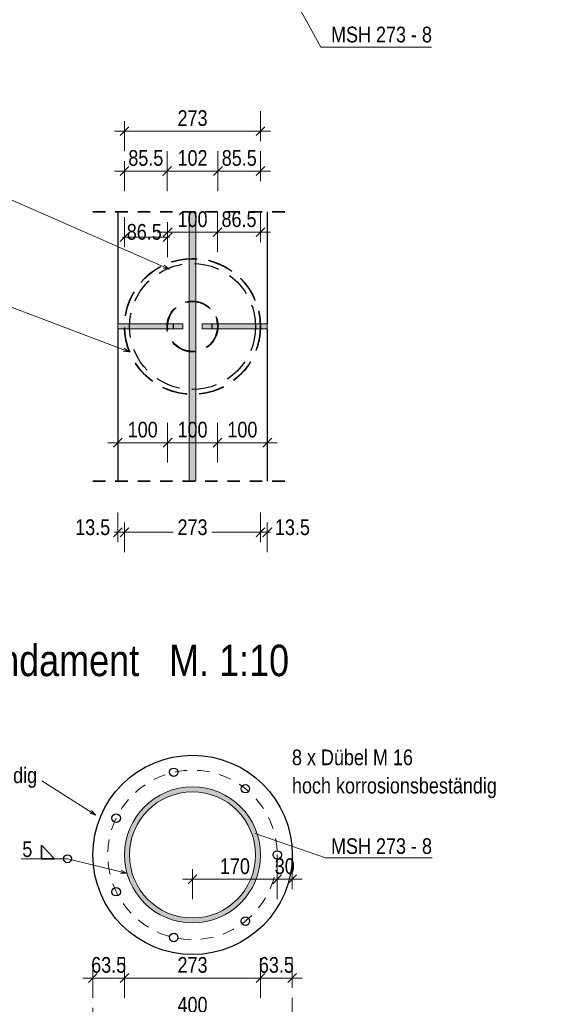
# Model space of a CAD drawing. Header units: millimetres. Extents: x -39 to 84, y 0 to 66.
# Tile 79 of 92: x 52.49 to 57.83, y 50.77 to 60.64. Entities that reach past the tile are written whole.
import ezdxf

# ---------------------------------------------------------------- set-up
doc = ezdxf.new("R2010")
doc.units = ezdxf.units.MM
doc.linetypes.add('HIDDEN', pattern=[0.375, 0.25, -0.125])
doc.linetypes.add('HIDDENX2', pattern=[0.75, 0.5, -0.25])
for name, color, linetype, lineweight in [('01_Neubau Raumschraffuren', 7, 'Continuous', 20), ('Achsen', 7, 'Continuous', 20), ('Geschnittene Kanten', 7, 'Continuous', 20), ('Schraffuren', 7, 'Continuous', 20)]:
    doc.layers.add(name, color=color, linetype=linetype, lineweight=lineweight)
doc.styles.add('Arial Narrow', font='ARIALN.TTF')
doc.dimstyles.new('Arch_Strakon_dimstyle', dxfattribs={"dimtxt": 15.75, "dimasz": 1, "dimexe": 1.25, "dimexo": 0.0625, "dimgap": 1, "dimtad": 0, "dimdec": 5, "dimzin": 12, "dimdsep": 46, "dimtxsty": 'Arial Narrow', "dimblk": 'Arrowhead_Tick', "dimsah": 1, "dimcen": 0, "dimse1": 1, "dimse2": 1, "dimclrd": 6, "dimclrt": 2, "dimazin": 0, "dimtfac": 1, "dimtdec": 4, "dimtmove": 0, "dimatfit": 3, "dimldrblk": 'NONE', "dimfxl": 1, "dimtvp": 1, "dimtolj": 1, "dimtzin": 0, "dimlwd": 13, "dimarcsym": 2})

# ---------------------------------------------------------------- blocks, each defined once
blk = doc.blocks.new('Arrowhead_Tick')
at = {"color": 0, "linetype": 'Continuous', "lineweight": -2}
for p, q in [((0, 20), (0, -10)), ((-1, 0), (0, 0)), ((10, 0), (0, 0))]:
    blk.add_line(p, q, dxfattribs=at)
at = {"color": 2, "linetype": 'Continuous', "lineweight": 35}
blk.add_line((4.42, 4.42), (-4.42, -4.42), dxfattribs=at)
blk = doc.blocks.new('*D253')
at = {"color": 6, "linetype": 'Continuous', "lineweight": 13}
blk.add_line((53.2313, 50.6294), (55.2113, 50.6294), dxfattribs=at)
at = {"layer": 'Defpoints', "color": 0}
for p in [(53.2213, 52.264), (55.2213, 52.264), (55.2213, 50.6294)]:
    blk.add_point(p, dxfattribs=at)
at = {"color": 6, "lineweight": 13, "xscale": 0.01, "yscale": 0.01, "zscale": 0.01}
blk.add_blockref('Arrowhead_Tick', (55.2213, 50.6294), dxfattribs=at)
at = {"color": 6, "lineweight": 13, "xscale": 0.01, "yscale": 0.01, "zscale": 0.01, "rotation": 180.0000000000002}
blk.add_blockref('Arrowhead_Tick', (53.2213, 50.6294), dxfattribs=at)
at = {"color": 2, "lineweight": 0, "insert": (54.2213, 50.7598), "char_height": 0.1575, "attachment_point": 5, "style": 'Arial Narrow'}
blk.add_mtext('\\A1;400', dxfattribs=at)
blk = doc.blocks.new('_None')
blk = doc.blocks.new('*D254')
at = {"color": 6, "linetype": 'Continuous', "lineweight": 13}
blk.add_line((55.0813, 52.0195), (55.2113, 52.0195), dxfattribs=at)
at = {"layer": 'Defpoints', "color": 0}
for p in [(55.0713, 52.264), (55.2213, 52.264), (55.2213, 52.0195)]:
    blk.add_point(p, dxfattribs=at)
at = {"color": 6, "lineweight": 13, "xscale": 0.01, "yscale": 0.01, "zscale": 0.01}
for p, rotation in [((55.2213, 52.0195), 5.428146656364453e-12), ((55.0713, 52.0195), 180.0000000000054)]:
    blk.add_blockref('Arrowhead_Tick', p, dxfattribs=dict(at, rotation=rotation))
at = {"color": 2, "lineweight": 0, "insert": (55.1463, 52.1499), "char_height": 0.1575, "attachment_point": 5, "style": 'Arial Narrow'}
blk.add_mtext('\\A1;30', dxfattribs=at)
blk = doc.blocks.new('*D255')
at = {"color": 6, "linetype": 'Continuous', "lineweight": 13}
blk.add_line((54.2313, 52.0195), (55.0613, 52.0195), dxfattribs=at)
at = {"layer": 'Defpoints', "color": 0}
for p in [(54.2213, 52.264), (55.0713, 52.264), (55.0713, 52.0195)]:
    blk.add_point(p, dxfattribs=at)
at = {"color": 6, "lineweight": 13, "xscale": 0.01, "yscale": 0.01, "zscale": 0.01}
blk.add_blockref('Arrowhead_Tick', (55.0713, 52.0195), dxfattribs=at)
at = {"color": 6, "lineweight": 13, "xscale": 0.01, "yscale": 0.01, "zscale": 0.01, "rotation": 180}
blk.add_blockref('Arrowhead_Tick', (54.2213, 52.0195), dxfattribs=at)
at = {"color": 2, "lineweight": 0, "insert": (54.6463, 52.1499), "char_height": 0.1575, "attachment_point": 5, "style": 'Arial Narrow'}
blk.add_mtext('\\A1;170', dxfattribs=at)
blk = doc.blocks.new('*D257')
at = {"color": 6, "linetype": 'Continuous', "lineweight": 13}
blk.add_line((53.2313, 51.0294), (53.5288, 51.0294), dxfattribs=at)
at = {"layer": 'Defpoints', "color": 0}
for p in [(53.2213, 52.264), (53.5388, 52.264), (53.5388, 51.0294)]:
    blk.add_point(p, dxfattribs=at)
at = {"color": 6, "lineweight": 13, "xscale": 0.01, "yscale": 0.01, "zscale": 0.01}
blk.add_blockref('Arrowhead_Tick', (53.5388, 51.0294), dxfattribs=at)
at = {"color": 6, "lineweight": 13, "xscale": 0.01, "yscale": 0.01, "zscale": 0.01, "rotation": 180}
blk.add_blockref('Arrowhead_Tick', (53.2213, 51.0294), dxfattribs=at)
at = {"color": 2, "lineweight": 0, "insert": (53.38, 51.1598), "char_height": 0.1575, "attachment_point": 5, "style": 'Arial Narrow'}
blk.add_mtext('\\A1;63.5', dxfattribs=at)
blk = doc.blocks.new('*D258')
at = {"color": 6, "linetype": 'Continuous', "lineweight": 13}
blk.add_line((53.5488, 51.0294), (54.8938, 51.0294), dxfattribs=at)
at = {"layer": 'Defpoints', "color": 0}
for p in [(53.5388, 52.264), (54.9038, 52.264), (54.9038, 51.0294)]:
    blk.add_point(p, dxfattribs=at)
at = {"color": 6, "lineweight": 13, "xscale": 0.01, "yscale": 0.01, "zscale": 0.01}
blk.add_blockref('Arrowhead_Tick', (54.9038, 51.0294), dxfattribs=at)
at = {"color": 6, "lineweight": 13, "xscale": 0.01, "yscale": 0.01, "zscale": 0.01, "rotation": 180.0000000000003}
blk.add_blockref('Arrowhead_Tick', (53.5388, 51.0294), dxfattribs=at)
at = {"color": 2, "lineweight": 0, "insert": (54.2213, 51.1598), "char_height": 0.1575, "attachment_point": 5, "style": 'Arial Narrow'}
blk.add_mtext('\\A1;273', dxfattribs=at)
blk = doc.blocks.new('*D259')
at = {"color": 6, "linetype": 'Continuous', "lineweight": 13}
blk.add_line((54.9138, 51.0294), (55.2113, 51.0294), dxfattribs=at)
at = {"layer": 'Defpoints', "color": 0}
for p in [(54.9038, 52.264), (55.2213, 52.264), (55.2213, 51.0294)]:
    blk.add_point(p, dxfattribs=at)
at = {"color": 6, "lineweight": 13, "xscale": 0.01, "yscale": 0.01, "zscale": 0.01}
blk.add_blockref('Arrowhead_Tick', (55.2213, 51.0294), dxfattribs=at)
at = {"color": 6, "lineweight": 13, "xscale": 0.01, "yscale": 0.01, "zscale": 0.01, "rotation": 180}
blk.add_blockref('Arrowhead_Tick', (54.9038, 51.0294), dxfattribs=at)
at = {"color": 2, "lineweight": 0, "insert": (55.0625, 51.1598), "char_height": 0.1575, "attachment_point": 5, "style": 'Arial Narrow'}
blk.add_mtext('\\A1;63.5', dxfattribs=at)
blk = doc.blocks.new('*D288')
at = {"color": 6, "linetype": 'Continuous', "lineweight": 13}
for p, q in [((53.4615, 55.5001), (53.4515, 55.5001)), ((53.4715, 55.5001), (53.5388, 55.5001)), ((53.5488, 55.5001), (53.5588, 55.5001))]:
    blk.add_line(p, q, dxfattribs=at)
at = {"layer": 'Defpoints', "color": 0}
for p in [(53.5388, 57.565), (53.4715, 56.0128), (53.5388, 55.5001)]:
    blk.add_point(p, dxfattribs=at)
at = {"color": 6, "lineweight": 13, "xscale": 0.01, "yscale": 0.01, "zscale": 0.01}
blk.add_blockref('Arrowhead_Tick', (53.4715, 55.5001), dxfattribs=at)
at = {"color": 6, "lineweight": 13, "xscale": 0.01, "yscale": 0.01, "zscale": 0.01, "rotation": 180}
blk.add_blockref('Arrowhead_Tick', (53.5388, 55.5001), dxfattribs=at)
at = {"color": 2, "lineweight": 35, "insert": (53.2195, 55.5501), "char_height": 0.1575, "attachment_point": 5, "style": 'Arial Narrow'}
blk.add_mtext('\\A1;13.5', dxfattribs=at)
blk = doc.blocks.new('*D289')
at = {"color": 6, "linetype": 'Continuous', "lineweight": 13}
for p, q in [((53.5488, 55.5001), (54.0275, 55.5001)), ((54.8938, 55.5001), (54.415, 55.5001))]:
    blk.add_line(p, q, dxfattribs=at)
at = {"layer": 'Defpoints', "color": 0}
for p in [(53.5388, 57.565), (54.9038, 57.565), (54.9038, 55.5001)]:
    blk.add_point(p, dxfattribs=at)
at = {"color": 6, "lineweight": 13, "xscale": 0.01, "yscale": 0.01, "zscale": 0.01}
for p, rotation in [((54.9038, 55.5001), 359.9999999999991), ((53.5388, 55.5001), 179.9999999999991)]:
    blk.add_blockref('Arrowhead_Tick', p, dxfattribs=dict(at, rotation=rotation))
at = {"color": 2, "lineweight": 35, "insert": (54.2213, 55.5501), "char_height": 0.1575, "attachment_point": 5, "style": 'Arial Narrow'}
blk.add_mtext('\\A1;273', dxfattribs=at)
blk = doc.blocks.new('*D290')
at = {"color": 6, "linetype": 'Continuous', "lineweight": 13}
for p, q in [((54.8938, 55.5001), (54.8838, 55.5001)), ((54.9038, 55.5001), (54.9715, 55.5001)), ((54.9815, 55.5001), (54.9915, 55.5001))]:
    blk.add_line(p, q, dxfattribs=at)
at = {"layer": 'Defpoints', "color": 0}
for p in [(54.9038, 57.565), (54.9715, 56.0128), (54.9715, 55.5001)]:
    blk.add_point(p, dxfattribs=at)
at = {"color": 6, "lineweight": 13, "xscale": 0.01, "yscale": 0.01, "zscale": 0.01}
for p, rotation in [((54.9038, 55.5001), 1.803090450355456e-11), ((54.9715, 55.5001), 180.000000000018)]:
    blk.add_blockref('Arrowhead_Tick', p, dxfattribs=dict(at, rotation=rotation))
at = {"color": 2, "lineweight": 35, "insert": (55.2235, 55.5501), "char_height": 0.1575, "attachment_point": 5, "style": 'Arial Narrow'}
blk.add_mtext('\\A1;13.5', dxfattribs=at)
blk = doc.blocks.new('*D294')
at = {"color": 6, "linetype": 'Continuous', "lineweight": 13}
blk.add_line((53.4815, 56.3988), (53.9613, 56.3988), dxfattribs=at)
at = {"layer": 'Defpoints', "color": 0}
for p in [(53.4715, 58.7136), (53.9713, 57.565), (53.9713, 56.3988)]:
    blk.add_point(p, dxfattribs=at)
at = {"color": 6, "lineweight": 13, "xscale": 0.01, "yscale": 0.01, "zscale": 0.01}
for p, rotation in [((53.9713, 56.3988), 1.629211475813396e-12), ((53.4715, 56.3988), 180.0000000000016)]:
    blk.add_blockref('Arrowhead_Tick', p, dxfattribs=dict(at, rotation=rotation))
at = {"color": 2, "lineweight": 35, "insert": (53.7214, 56.5292), "char_height": 0.1575, "attachment_point": 5, "style": 'Arial Narrow'}
blk.add_mtext('\\A1;100', dxfattribs=at)
blk = doc.blocks.new('*D295')
at = {"color": 6, "linetype": 'Continuous', "lineweight": 13}
blk.add_line((53.9813, 56.3988), (54.4613, 56.3988), dxfattribs=at)
at = {"layer": 'Defpoints', "color": 0}
for p in [(53.9713, 57.565), (54.4713, 57.565), (54.4713, 56.3988)]:
    blk.add_point(p, dxfattribs=at)
at = {"color": 6, "lineweight": 13, "xscale": 0.01, "yscale": 0.01, "zscale": 0.01}
for p, rotation in [((54.4713, 56.3988), 359.9999999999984), ((53.9713, 56.3988), 179.9999999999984)]:
    blk.add_blockref('Arrowhead_Tick', p, dxfattribs=dict(at, rotation=rotation))
at = {"color": 2, "lineweight": 35, "insert": (54.2213, 56.5292), "char_height": 0.1575, "attachment_point": 5, "style": 'Arial Narrow'}
blk.add_mtext('\\A1;100', dxfattribs=at)
blk = doc.blocks.new('*D296')
at = {"color": 6, "linetype": 'Continuous', "lineweight": 13}
blk.add_line((54.4813, 56.3988), (54.9615, 56.3988), dxfattribs=at)
at = {"layer": 'Defpoints', "color": 0}
for p in [(54.9715, 58.7136), (54.4713, 57.565), (54.9715, 56.3988)]:
    blk.add_point(p, dxfattribs=at)
at = {"color": 6, "lineweight": 13, "xscale": 0.01, "yscale": 0.01, "zscale": 0.01}
for p, rotation in [((54.9715, 56.3988), 359.9999999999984), ((54.4713, 56.3988), 179.9999999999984)]:
    blk.add_blockref('Arrowhead_Tick', p, dxfattribs=dict(at, rotation=rotation))
at = {"color": 2, "lineweight": 35, "insert": (54.7214, 56.5292), "char_height": 0.1575, "attachment_point": 5, "style": 'Arial Narrow'}
blk.add_mtext('\\A1;100', dxfattribs=at)
blk = doc.blocks.new('*D297')
at = {"color": 6, "linetype": 'Continuous', "lineweight": 13}
for p, q in [((53.5288, 58.4598), (53.5188, 58.4598)), ((53.5388, 58.4598), (53.9713, 58.4598)), ((53.9813, 58.4598), (53.9913, 58.4598))]:
    blk.add_line(p, q, dxfattribs=at)
at = {"layer": 'Defpoints', "color": 0}
for p in [(53.9713, 58.4598), (53.5388, 57.565), (53.9713, 57.565)]:
    blk.add_point(p, dxfattribs=at)
at = {"color": 6, "lineweight": 13, "xscale": 0.01, "yscale": 0.01, "zscale": 0.01}
blk.add_blockref('Arrowhead_Tick', (53.5388, 58.4598), dxfattribs=at)
at = {"color": 6, "lineweight": 13, "xscale": 0.01, "yscale": 0.01, "zscale": 0.01, "rotation": 180}
blk.add_blockref('Arrowhead_Tick', (53.9713, 58.4598), dxfattribs=at)
at = {"color": 2, "lineweight": 35, "insert": (53.7367, 58.5127), "char_height": 0.1575, "attachment_point": 5, "style": 'Arial Narrow'}
blk.add_mtext('\\A1;86.5', dxfattribs=at)
blk = doc.blocks.new('*D298')
at = {"color": 6, "linetype": 'Continuous', "lineweight": 13}
blk.add_line((53.9813, 58.5098), (54.4613, 58.5098), dxfattribs=at)
at = {"layer": 'Defpoints', "color": 0}
for p in [(54.4713, 58.5098), (53.9713, 57.565), (54.4713, 57.565)]:
    blk.add_point(p, dxfattribs=at)
at = {"color": 6, "lineweight": 13, "xscale": 0.01, "yscale": 0.01, "zscale": 0.01}
for p, rotation in [((54.4713, 58.5098), 359.9999999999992), ((53.9713, 58.5098), 179.9999999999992)]:
    blk.add_blockref('Arrowhead_Tick', p, dxfattribs=dict(at, rotation=rotation))
at = {"color": 2, "lineweight": 35, "insert": (54.2213, 58.6402), "char_height": 0.1575, "attachment_point": 5, "style": 'Arial Narrow'}
blk.add_mtext('\\A1;100', dxfattribs=at)
blk = doc.blocks.new('*D299')
at = {"color": 6, "linetype": 'Continuous', "lineweight": 13}
blk.add_line((54.4813, 58.5098), (54.8938, 58.5098), dxfattribs=at)
at = {"layer": 'Defpoints', "color": 0}
for p in [(54.9038, 58.5098), (54.4713, 57.565), (54.9038, 57.565)]:
    blk.add_point(p, dxfattribs=at)
at = {"color": 6, "lineweight": 13, "xscale": 0.01, "yscale": 0.01, "zscale": 0.01}
blk.add_blockref('Arrowhead_Tick', (54.9038, 58.5098), dxfattribs=at)
at = {"color": 6, "lineweight": 13, "xscale": 0.01, "yscale": 0.01, "zscale": 0.01, "rotation": 180}
blk.add_blockref('Arrowhead_Tick', (54.4713, 58.5098), dxfattribs=at)
at = {"color": 2, "lineweight": 35, "insert": (54.6875, 58.6402), "char_height": 0.1575, "attachment_point": 5, "style": 'Arial Narrow'}
blk.add_mtext('\\A1;86.5', dxfattribs=at)
blk = doc.blocks.new('*D301')
at = {"color": 6, "linetype": 'Continuous', "lineweight": 13}
blk.add_line((53.5488, 59.1236), (53.9563, 59.1236), dxfattribs=at)
at = {"layer": 'Defpoints', "color": 0}
for p in [(53.9663, 59.1236), (53.5388, 57.565), (53.9663, 57.565)]:
    blk.add_point(p, dxfattribs=at)
at = {"color": 6, "lineweight": 13, "xscale": 0.01, "yscale": 0.01, "zscale": 0.01}
blk.add_blockref('Arrowhead_Tick', (53.9663, 59.1236), dxfattribs=at)
at = {"color": 6, "lineweight": 13, "xscale": 0.01, "yscale": 0.01, "zscale": 0.01, "rotation": 180}
blk.add_blockref('Arrowhead_Tick', (53.5388, 59.1236), dxfattribs=at)
at = {"color": 2, "lineweight": 35, "insert": (53.7525, 59.254), "char_height": 0.1575, "attachment_point": 5, "style": 'Arial Narrow'}
blk.add_mtext('\\A1;85.5', dxfattribs=at)
blk = doc.blocks.new('*D302')
at = {"color": 6, "linetype": 'Continuous', "lineweight": 13}
blk.add_line((53.9763, 59.1236), (54.4663, 59.1236), dxfattribs=at)
at = {"layer": 'Defpoints', "color": 0}
for p in [(54.4763, 59.1236), (53.9663, 57.565), (54.4763, 57.565)]:
    blk.add_point(p, dxfattribs=at)
at = {"color": 6, "lineweight": 13, "xscale": 0.01, "yscale": 0.01, "zscale": 0.01}
for p, rotation in [((54.4763, 59.1236), 359.9999999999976), ((53.9663, 59.1236), 179.9999999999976)]:
    blk.add_blockref('Arrowhead_Tick', p, dxfattribs=dict(at, rotation=rotation))
at = {"color": 2, "lineweight": 35, "insert": (54.2213, 59.254), "char_height": 0.1575, "attachment_point": 5, "style": 'Arial Narrow'}
blk.add_mtext('\\A1;102', dxfattribs=at)
blk = doc.blocks.new('*D303')
at = {"color": 6, "linetype": 'Continuous', "lineweight": 13}
blk.add_line((54.4863, 59.1236), (54.8938, 59.1236), dxfattribs=at)
at = {"layer": 'Defpoints', "color": 0}
for p in [(54.9038, 59.1236), (54.4763, 57.565), (54.9038, 57.565)]:
    blk.add_point(p, dxfattribs=at)
at = {"color": 6, "lineweight": 13, "xscale": 0.01, "yscale": 0.01, "zscale": 0.01}
blk.add_blockref('Arrowhead_Tick', (54.9038, 59.1236), dxfattribs=at)
at = {"color": 6, "lineweight": 13, "xscale": 0.01, "yscale": 0.01, "zscale": 0.01, "rotation": 180}
blk.add_blockref('Arrowhead_Tick', (54.4763, 59.1236), dxfattribs=at)
at = {"color": 2, "lineweight": 35, "insert": (54.69, 59.254), "char_height": 0.1575, "attachment_point": 5, "style": 'Arial Narrow'}
blk.add_mtext('\\A1;85.5', dxfattribs=at)
blk = doc.blocks.new('*D304')
at = {"color": 6, "linetype": 'Continuous', "lineweight": 13}
blk.add_line((53.5488, 59.5236), (54.8938, 59.5236), dxfattribs=at)
at = {"layer": 'Defpoints', "color": 0}
for p in [(54.9038, 59.5236), (53.5388, 57.565), (54.9038, 57.565)]:
    blk.add_point(p, dxfattribs=at)
at = {"color": 6, "lineweight": 13, "xscale": 0.01, "yscale": 0.01, "zscale": 0.01}
for p, rotation in [((54.9038, 59.5236), 359.9999999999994), ((53.5388, 59.5236), 179.9999999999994)]:
    blk.add_blockref('Arrowhead_Tick', p, dxfattribs=dict(at, rotation=rotation))
at = {"color": 2, "lineweight": 35, "insert": (54.2213, 59.654), "char_height": 0.1575, "attachment_point": 5, "style": 'Arial Narrow'}
blk.add_mtext('\\A1;273', dxfattribs=at)

msp = doc.modelspace()

# ---------------------------------------------------------------- hatches: boundary and pattern name
at = {"layer": 'Schraffuren', "lineweight": 13, "true_color": 0x4682b4}
for points in [[(54.1877448, 56.0127687), (54.2552448, 56.0127687), (54.2552448, 58.713572), (54.1877448, 58.713572)], [(53.4710237, 57.5399534), (54.1235027, 57.5399534), (54.1235027, 57.5899534), (53.4710237, 57.5899534)], [(54.3190158, 57.5399534), (54.9714948, 57.5399534), (54.9714948, 57.5899534), (54.3190158, 57.5899534)]]:
    msp.add_hatch(color=145, dxfattribs=at).paths.add_polyline_path(points)
h = msp.add_hatch(color=145, dxfattribs=at)
h.paths.add_polyline_path([(54.9037593, 52.2640007), (54.90356, 52.2804924), (54.9029623, 52.2969746), (54.9019664, 52.3134374), (54.9005731, 52.3298714), (54.8987831, 52.346267), (54.8965974, 52.3626145), (54.8940173, 52.3789044), (54.8910444, 52.3951272), (54.8876803, 52.4112734), (54.8839271, 52.4273336), (54.8797868, 52.4432985), (54.875262, 52.4591586), (54.8703553, 52.4749048), (54.8650696, 52.4905278), (54.8594078, 52.5060185), (54.8533735, 52.5213679), (54.8469699, 52.536567), (54.840201, 52.5516069), (54.8330706, 52.5664789), (54.825583, 52.5811743), (54.8177424, 52.5956844), (54.8095536, 52.6100008), (54.8010211, 52.6241152), (54.7921501, 52.6380192), (54.7829457, 52.6517049), (54.7734134, 52.6651641), (54.7635585, 52.6783891), (54.753387, 52.6913721), (54.7429047, 52.7041055), (54.7321178, 52.7165819), (54.7210326, 52.728794), (54.7096556, 52.7407347), (54.6979933, 52.752397), (54.6860526, 52.7637741), (54.6738405, 52.7748593), (54.6613641, 52.7856462), (54.6486307, 52.7961284), (54.6356477, 52.8063), (54.6224227, 52.8161548), (54.6089635, 52.8256872), (54.5952778, 52.8348916), (54.5813737, 52.8437626), (54.5672594, 52.852295), (54.5529429, 52.8604839), (54.5384328, 52.8683244), (54.5237375, 52.8758121), (54.5088655, 52.8829424), (54.4938256, 52.8897114), (54.4786265, 52.8961149), (54.4632771, 52.9021493), (54.4477864, 52.907811), (54.4321634, 52.9130968), (54.4164172, 52.9180035), (54.400557, 52.9225283), (54.3845922, 52.9266685), (54.368532, 52.9304217), (54.3523857, 52.9337858), (54.3361629, 52.9367587), (54.319873, 52.9393388), (54.3035255, 52.9415245), (54.28713, 52.9433145), (54.270696, 52.9447079), (54.2542331, 52.9457037), (54.237751, 52.9463014), (54.2212593, 52.9465007), (54.2047675, 52.9463014), (54.1882854, 52.9457037), (54.1718225, 52.9447079), (54.1553885, 52.9433145), (54.138993, 52.9415245), (54.1226455, 52.9393388), (54.1063556, 52.9367587), (54.0901328, 52.9337858), (54.0739865, 52.9304217), (54.0579263, 52.9266685), (54.0419615, 52.9225283), (54.0261013, 52.9180035), (54.0103552, 52.9130968), (53.9947322, 52.907811), (53.9792414, 52.9021493), (53.963892, 52.8961149), (53.9486929, 52.8897114), (53.933653, 52.8829424), (53.918781, 52.8758121), (53.9040857, 52.8683244), (53.8895756, 52.8604839), (53.8752592, 52.852295), (53.8611448, 52.8437626), (53.8472407, 52.8348916), (53.8335551, 52.8256872), (53.8200958, 52.8161548), (53.8068708, 52.8063), (53.7938879, 52.7961284), (53.7811545, 52.7856462), (53.768678, 52.7748593), (53.7564659, 52.7637741), (53.7445253, 52.752397), (53.732863, 52.7407347), (53.7214859, 52.728794), (53.7104007, 52.7165819), (53.6996138, 52.7041055), (53.6891315, 52.6913721), (53.67896, 52.6783891), (53.6691052, 52.6651641), (53.6595728, 52.6517049), (53.6503684, 52.6380192), (53.6414974, 52.6241152), (53.632965, 52.6100008), (53.6247761, 52.5956844), (53.6169355, 52.5811743), (53.6094479, 52.5664789), (53.6023175, 52.5516069), (53.5955486, 52.536567), (53.5891451, 52.5213679), (53.5831107, 52.5060185), (53.5774489, 52.4905278), (53.5721632, 52.4749048), (53.5672565, 52.4591586), (53.5627317, 52.4432985), (53.5585915, 52.4273336), (53.5548382, 52.4112734), (53.5514741, 52.3951272), (53.5485012, 52.3789044), (53.5459211, 52.3626145), (53.5437355, 52.346267), (53.5419454, 52.3298714), (53.5405521, 52.3134374), (53.5395563, 52.2969746), (53.5389585, 52.2804924), (53.5387593, 52.2640007), (53.5389585, 52.2475089), (53.5395563, 52.2310268), (53.5405521, 52.2145639), (53.5419454, 52.1981299), (53.5437355, 52.1817344), (53.5459211, 52.1653869), (53.5485012, 52.149097), (53.5514741, 52.1328742), (53.5548382, 52.116728), (53.5585915, 52.1006678), (53.5627317, 52.0847029), (53.5672565, 52.0688428), (53.5721632, 52.0530966), (53.5774489, 52.0374736), (53.5831107, 52.0219829), (53.5891451, 52.0066335), (53.5955486, 51.9914344), (53.6023175, 51.9763944), (53.6094479, 51.9615225), (53.6169355, 51.9468271), (53.6247761, 51.932317), (53.632965, 51.9180006), (53.6414974, 51.9038862), (53.6503684, 51.8899822), (53.6595728, 51.8762965), (53.6691052, 51.8628373), (53.67896, 51.8496123), (53.6891315, 51.8366293), (53.6996138, 51.8238959), (53.7104007, 51.8114195), (53.7214859, 51.7992074), (53.732863, 51.7872667), (53.7445253, 51.7756044), (53.7564659, 51.7642273), (53.768678, 51.7531421), (53.7811545, 51.7423552), (53.7938879, 51.7318729), (53.8068708, 51.7217014), (53.8200958, 51.7118466), (53.8335551, 51.7023142), (53.8472407, 51.6931098), (53.8611448, 51.6842388), (53.8752592, 51.6757064), (53.8895756, 51.6675175), (53.9040857, 51.659677), (53.918781, 51.6521893), (53.933653, 51.6450589), (53.9486929, 51.63829), (53.963892, 51.6318865), (53.9792414, 51.6258521), (53.9947322, 51.6201904), (54.0103552, 51.6149046), (54.0261013, 51.6099979), (54.0419615, 51.6054731), (54.0579263, 51.6013329), (54.0739865, 51.5975797), (54.0901328, 51.5942156), (54.1063556, 51.5912426), (54.1226455, 51.5886626), (54.138993, 51.5864769), (54.1553885, 51.5846869), (54.1718225, 51.5832935), (54.1882854, 51.5822977), (54.2047675, 51.5817), (54.2212593, 51.5815007), (54.237751, 51.5817), (54.2542331, 51.5822977), (54.270696, 51.5832935), (54.28713, 51.5846869), (54.3035255, 51.5864769), (54.319873, 51.5886626), (54.3361629, 51.5912426), (54.3523857, 51.5942156), (54.368532, 51.5975797), (54.3845922, 51.6013329), (54.400557, 51.6054731), (54.4164172, 51.6099979), (54.4321634, 51.6149046), (54.4477864, 51.6201904), (54.4632771, 51.6258521), (54.4786265, 51.6318865), (54.4938256, 51.63829), (54.5088655, 51.6450589), (54.5237375, 51.6521893), (54.5384328, 51.659677), (54.5529429, 51.6675175), (54.5672594, 51.6757064), (54.5813737, 51.6842388), (54.5952778, 51.6931098), (54.6089635, 51.7023142), (54.6224227, 51.7118466), (54.6356477, 51.7217014), (54.6486307, 51.7318729), (54.6613641, 51.7423552), (54.6738405, 51.7531421), (54.6860526, 51.7642273), (54.6979933, 51.7756044), (54.7096556, 51.7872667), (54.7210326, 51.7992074), (54.7321178, 51.8114195), (54.7429047, 51.8238959), (54.753387, 51.8366293), (54.7635585, 51.8496123), (54.7734134, 51.8628373), (54.7829457, 51.8762965), (54.7921501, 51.8899822), (54.8010211, 51.9038862), (54.8095536, 51.9180006), (54.8177424, 51.932317), (54.825583, 51.9468271), (54.8330706, 51.9615225), (54.840201, 51.9763944), (54.8469699, 51.9914344), (54.8533735, 52.0066335), (54.8594078, 52.0219829), (54.8650696, 52.0374736), (54.8703553, 52.0530966), (54.875262, 52.0688428), (54.8797868, 52.0847029), (54.8839271, 52.1006678), (54.8876803, 52.116728), (54.8910444, 52.1328742), (54.8940173, 52.149097), (54.8965974, 52.1653869), (54.8987831, 52.1817344), (54.9005731, 52.1981299), (54.9019664, 52.2145639), (54.9029623, 52.2310268), (54.90356, 52.2475089)])
h.paths.add_polyline_path([(54.8537593, 52.2640007), (54.8535595, 52.2798955), (54.8529604, 52.2957802), (54.8519623, 52.3116449), (54.8505658, 52.3274795), (54.8487718, 52.343274), (54.8465815, 52.3590184), (54.8439962, 52.3747028), (54.8410176, 52.3903173), (54.8376475, 52.4058519), (54.8338881, 52.421297), (54.8297418, 52.4366428), (54.8252111, 52.4518795), (54.8202989, 52.4669975), (54.8150084, 52.4819873), (54.8093429, 52.4968395), (54.8033059, 52.5115445), (54.7969013, 52.5260932), (54.7901331, 52.5404764), (54.7830056, 52.554685), (54.7755232, 52.5687099), (54.7676908, 52.5825424), (54.7595133, 52.5961736), (54.7509957, 52.6095951), (54.7421436, 52.6227983), (54.7329625, 52.6357749), (54.7234582, 52.6485166), (54.7136367, 52.6610155), (54.7035041, 52.6732636), (54.693067, 52.6852532), (54.6823319, 52.6969767), (54.6713056, 52.7084268), (54.659995, 52.7195962), (54.6484073, 52.7304777), (54.6365498, 52.7410647), (54.6244299, 52.7513503), (54.6120555, 52.7613281), (54.5994342, 52.7709918), (54.586574, 52.7803353), (54.5734831, 52.7893526), (54.5601697, 52.7980381), (54.5466423, 52.8063863), (54.5329093, 52.8143919), (54.5189795, 52.8220499), (54.5048616, 52.8293554), (54.4905647, 52.8363038), (54.4760976, 52.8428907), (54.4614695, 52.849112), (54.4466898, 52.8549637), (54.4317676, 52.8604422), (54.4167125, 52.8655439), (54.4015339, 52.8702657), (54.3862415, 52.8746046), (54.3708449, 52.8785578), (54.3553538, 52.8821228), (54.3397779, 52.8852974), (54.3241273, 52.8880796), (54.3084116, 52.8904675), (54.2926409, 52.8924598), (54.2768251, 52.8940552), (54.2609743, 52.8952526), (54.2450983, 52.8960513), (54.2292073, 52.8964508), (54.2133112, 52.8964508), (54.1974202, 52.8960513), (54.1815443, 52.8952526), (54.1656934, 52.8940552), (54.1498776, 52.8924598), (54.1341069, 52.8904675), (54.1183913, 52.8880796), (54.1027406, 52.8852974), (54.0871648, 52.8821228), (54.0716736, 52.8785578), (54.056277, 52.8746046), (54.0409846, 52.8702657), (54.025806, 52.8655439), (54.0107509, 52.8604422), (53.9958287, 52.8549637), (53.981049, 52.849112), (53.9664209, 52.8428907), (53.9519539, 52.8363038), (53.9376569, 52.8293554), (53.923539, 52.8220499), (53.9096092, 52.8143919), (53.8958763, 52.8063863), (53.8823488, 52.7980381), (53.8690354, 52.7893526), (53.8559445, 52.7803353), (53.8430844, 52.7709918), (53.8304631, 52.7613281), (53.8180886, 52.7513503), (53.8059688, 52.7410647), (53.7941113, 52.7304777), (53.7825235, 52.7195962), (53.7712129, 52.7084268), (53.7601866, 52.6969767), (53.7494515, 52.6852532), (53.7390144, 52.6732636), (53.7288819, 52.6610155), (53.7190603, 52.6485166), (53.709556, 52.6357749), (53.7003749, 52.6227983), (53.6915228, 52.6095951), (53.6830053, 52.5961736), (53.6748277, 52.5825424), (53.6669953, 52.5687099), (53.659513, 52.554685), (53.6523854, 52.5404764), (53.6456172, 52.5260932), (53.6392126, 52.5115445), (53.6331756, 52.4968395), (53.6275101, 52.4819873), (53.6222196, 52.4669975), (53.6173074, 52.4518795), (53.6127768, 52.4366428), (53.6086304, 52.421297), (53.604871, 52.4058519), (53.6015009, 52.3903173), (53.5985223, 52.3747028), (53.595937, 52.3590184), (53.5937467, 52.343274), (53.5919527, 52.3274795), (53.5905563, 52.3116449), (53.5895581, 52.2957802), (53.588959, 52.2798955), (53.5887593, 52.2640007), (53.588959, 52.2481059), (53.5895581, 52.2322212), (53.5905563, 52.2163565), (53.5919527, 52.2005219), (53.5937467, 52.1847274), (53.595937, 52.168983), (53.5985223, 52.1532986), (53.6015009, 52.1376841), (53.604871, 52.1221494), (53.6086304, 52.1067043), (53.6127768, 52.0913586), (53.6173074, 52.0761219), (53.6222196, 52.0610039), (53.6275101, 52.046014), (53.6331756, 52.0311619), (53.6392126, 52.0164568), (53.6456172, 52.0019081), (53.6523854, 51.987525), (53.659513, 51.9733164), (53.6669953, 51.9592915), (53.6748277, 51.945459), (53.6830053, 51.9318277), (53.6915228, 51.9184063), (53.7003749, 51.9052031), (53.709556, 51.8922265), (53.7190603, 51.8794848), (53.7288819, 51.8669859), (53.7390144, 51.8547378), (53.7494515, 51.8427482), (53.7601866, 51.8310246), (53.7712129, 51.8195746), (53.7825235, 51.8084052), (53.7941113, 51.7975236), (53.8059688, 51.7869367), (53.8180886, 51.7766511), (53.8304631, 51.7666733), (53.8430844, 51.7570096), (53.8559445, 51.7476661), (53.8690354, 51.7386488), (53.8823488, 51.7299633), (53.8958763, 51.7216151), (53.9096092, 51.7136095), (53.923539, 51.7059515), (53.9376569, 51.698646), (53.9519539, 51.6916976), (53.9664209, 51.6851107), (53.981049, 51.6788894), (53.9958287, 51.6730376), (54.0107509, 51.6675592), (54.025806, 51.6624574), (54.0409846, 51.6577357), (54.056277, 51.6533968), (54.0716736, 51.6494436), (54.0871648, 51.6458786), (54.1027406, 51.642704), (54.1183913, 51.6399218), (54.1341069, 51.6375338), (54.1498776, 51.6355415), (54.1656934, 51.6339462), (54.1815443, 51.6327488), (54.1974202, 51.6319501), (54.2133112, 51.6315506), (54.2292073, 51.6315506), (54.2450983, 51.6319501), (54.2609743, 51.6327488), (54.2768251, 51.6339462), (54.2926409, 51.6355415), (54.3084116, 51.6375338), (54.3241273, 51.6399218), (54.3397779, 51.642704), (54.3553538, 51.6458786), (54.3708449, 51.6494436), (54.3862415, 51.6533968), (54.4015339, 51.6577357), (54.4167125, 51.6624574), (54.4317676, 51.6675592), (54.4466898, 51.6730376), (54.4614695, 51.6788894), (54.4760976, 51.6851107), (54.4905647, 51.6916976), (54.5048616, 51.698646), (54.5189795, 51.7059515), (54.5329093, 51.7136095), (54.5466423, 51.7216151), (54.5601697, 51.7299633), (54.5734831, 51.7386488), (54.586574, 51.7476661), (54.5994342, 51.7570096), (54.6120555, 51.7666733), (54.6244299, 51.7766511), (54.6365498, 51.7869367), (54.6484073, 51.7975236), (54.659995, 51.8084052), (54.6713056, 51.8195746), (54.6823319, 51.8310246), (54.693067, 51.8427482), (54.7035041, 51.8547378), (54.7136367, 51.8669859), (54.7234582, 51.8794848), (54.7329625, 51.8922265), (54.7421436, 51.9052031), (54.7509957, 51.9184063), (54.7595133, 51.9318277), (54.7676908, 51.945459), (54.7755232, 51.9592915), (54.7830056, 51.9733164), (54.7901331, 51.987525), (54.7969013, 52.0019081), (54.8033059, 52.0164568), (54.8093429, 52.0311619), (54.8150084, 52.046014), (54.8202989, 52.0610039), (54.8252111, 52.0761219), (54.8297418, 52.0913586), (54.8338881, 52.1067043), (54.8376475, 52.1221494), (54.8410176, 52.1376841), (54.8439962, 52.1532986), (54.8465815, 52.168983), (54.8487718, 52.1847274), (54.8505658, 52.2005219), (54.8519623, 52.2163565), (54.8529604, 52.2322212), (54.8535595, 52.2481059)])

# ---------------------------------------------------------------- linework, layer by layer
at = {"color": 5, "linetype": 'Continuous', "lineweight": 18}
for p, q in [((55.5086635, 60.3657227), (54.7462543, 61.7577342)), ((56.6203052, 60.3657227), (55.5086635, 60.3657227)), ((52.2840521, 58.8843663), (53.9867448, 58.1394928)), ((53.9382183, 58.1782696), (53.9867448, 58.1394928)), ((51.5283115, 58.0892028), (53.5861112, 57.3109097)), ((53.9867448, 58.1394928), (53.9253312, 58.1488112)), ((53.5861112, 57.3109097), (53.5243037, 57.3170979)), ((53.5356784, 57.3471726), (53.5861112, 57.3109097)), ((52.709796, 53.0085043), (53.2495838, 52.6627028)), ((53.2495838, 52.6627028), (53.1903895, 52.6815311)), ((53.2077342, 52.7086057), (53.2495838, 52.6627028)), ((55.5541636, 52.2340071), (54.8483378, 52.4779962)), ((52.5009011, 52.2256033), (52.9667056, 52.2256033)), ((52.9667056, 52.2256033), (53.5602015, 52.0818608)), ((56.6259731, 52.2340071), (55.5541636, 52.2340071)), ((53.5602015, 52.0818608), (53.4981031, 52.080359)), ((53.5056719, 52.1116094), (53.5602015, 52.0818608))]:
    msp.add_line(p, q, dxfattribs=at)
at = {"color": 2, "linetype": 'HIDDEN', "lineweight": 35, "ltscale": 0.5}
for p, q in [((53.2214948, 58.713572), (55.2214948, 58.713572)), ((53.2214948, 56.0127687), (55.2214948, 56.0127687))]:
    msp.add_line(p, q, dxfattribs=at)
at = {"color": 2, "linetype": 'Continuous', "lineweight": 35}
for p, q in [((52.7075687, 52.3624569), (52.7075687, 52.2256033)), ((52.83469, 52.2256033), (52.7075687, 52.3624569)), ((52.7075687, 52.2256033), (52.83469, 52.2256033))]:
    msp.add_line(p, q, dxfattribs=at)
at = {"color": 9, "linetype": 'HIDDEN', "lineweight": 0, "ltscale": 0.5}
msp.add_circle((54.2212593, 52.2640007), 0.85, dxfattribs=at)
at = {"color": 3, "linetype": 'Continuous', "lineweight": 25}
msp.add_circle((52.9667056, 52.2256033), 0.04, dxfattribs=at)
at = {"layer": '01_Neubau Raumschraffuren', "color": 3, "linetype": 'HIDDENX2', "lineweight": 25, "ltscale": 0.5}
for p, q in [((54.0272737, 57.5899534), (54.0272737, 57.5399534)), ((54.4152448, 57.5899534), (54.4152448, 57.5399534))]:
    msp.add_line(p, q, dxfattribs=at)
for radius in [0.6825, 0.6798735, 0.6325, 0.255, 0.25]:
    msp.add_circle((54.2212593, 57.5649534), radius, dxfattribs=at)
at = {"layer": 'Achsen', "color": 3, "linetype": 'Continuous', "lineweight": 25}
for p, q in [((53.4714948, 58.713572), (53.4714948, 57.5899534)), ((54.9714948, 58.713572), (54.9714948, 57.5899534)), ((53.4714948, 57.5399534), (53.4714948, 56.0127687)), ((54.9714948, 57.5399534), (54.9714948, 56.0127687))]:
    msp.add_line(p, q, dxfattribs=at)
for centre, radius in [((54.2212593, 52.2640007), 1), ((54.0321165, 53.0926894), 0.0425), ((54.7512256, 52.9285575), 0.0425), ((53.4554357, 52.6328019), 0.0425), ((55.0712593, 52.2640007), 0.0425), ((53.4554357, 51.8951995), 0.0425), ((54.7512256, 51.5994439), 0.0425), ((54.0321165, 51.435312), 0.0425)]:
    msp.add_circle(centre, radius, dxfattribs=at)
at = {"layer": 'Geschnittene Kanten', "color": 5, "linetype": 'Continuous', "lineweight": 18}
for p, q in [((54.1877448, 58.713572), (54.1877448, 56.0127687)), ((54.2552448, 58.713572), (54.2552448, 56.0127687)), ((53.4710237, 57.5899534), (54.1235027, 57.5899534)), ((53.4714948, 57.5899534), (53.4714948, 57.5399534)), ((54.1235027, 57.5899534), (54.1235027, 57.5399534)), ((54.3190158, 57.5899534), (54.3190158, 57.5399534)), ((54.3190158, 57.5899534), (54.9714948, 57.5899534)), ((54.9714948, 57.5899534), (54.9714948, 57.5399534)), ((53.4710237, 57.5399534), (54.1235027, 57.5399534)), ((54.3190158, 57.5399534), (54.9714948, 57.5399534))]:
    msp.add_line(p, q, dxfattribs=at)
for radius in [0.6825, 0.6325]:
    msp.add_circle((54.2212593, 52.2640007), radius, dxfattribs=at)

# ---------------------------------------------------------------- texts
at = {"color": 1, "lineweight": 70, "style": 'Arial Narrow'}
for s, p in [('Stützenkopf EG   M. 1:10', (47.9081855, 60.4110388)), ('Stützenfuß an Pfahlkopf/Fundament   M. 1:10', (47.9081855, 54.0574639))]:
    msp.add_text(s, height=0.315, dxfattribs=at).set_placement(p)
at = {"color": 2, "lineweight": 35, "style": 'Arial Narrow'}
for s, p in [('MSH 273 - 8', (55.610825, 60.4144897)), ('Stahlring ø außen 273 mm ø innen 102 mm, t = 15 mm', (47.8778344, 58.9216635)), ('8 x Dübel M 16', (55.2189169, 53.1640627)), ('mit 8 Bohrungen für Dübel M 16, hoch korrosionsbeständig', (47.9477973, 52.984109)), ('hoch korrosionsbeständig', (55.2189169, 52.8805627)), ('5', (52.5135917, 52.2431847)), ('MSH 273 - 8', (55.610825, 52.2737817))]:
    msp.add_text(s, height=0.1575, dxfattribs=at).set_placement(p)

# ---------------------------------------------------------------- dimensions: what is measured, and where the dimension line sits
at = {"lineweight": 35}
for base, p1, p2, text, override, picture, middle in [((54.9037593, 59.5236056), (53.5387593, 57.5649534), (54.9037593, 57.5649534), '273', {"dimscale": 0.01, "dimtxt": 15.75, "dimasz": 1, "dimgap": 5, "dimtad": 1, "dimjust": 0, "dimtih": 0, "dimtoh": 0, "dimdec": 4, "dimdsep": 46, "dimtxsty": 'Arial Narrow', "dimclrd": 6, "dimclrt": 2, "dimtix": 1, "dimtofl": 255, "dimtmove": 0, "dimatfit": 2, "dimfxl": 0, "dimfxlon": 0, "dimtvp": 31.746032, "dimlwd": 13}, '*D304', (54.2212593, 59.5236056)), ((53.9662593, 59.1236056), (53.5387593, 57.5649534), (53.9662593, 57.5649534), '85.5', {"dimscale": 0.01, "dimtxt": 15.75, "dimasz": 1, "dimgap": 5, "dimtad": 1, "dimjust": 0, "dimtih": 0, "dimtoh": 0, "dimdec": 4, "dimdsep": 46, "dimtxsty": 'Arial Narrow', "dimclrd": 6, "dimclrt": 2, "dimtix": 1, "dimtofl": 255, "dimtmove": 0, "dimatfit": 2, "dimfxl": 0, "dimfxlon": 0, "dimtvp": 31.746032, "dimlwd": 13}, '*D301', (53.7525093, 59.1236056)), ((54.4762593, 59.1236056), (53.9662593, 57.5649534), (54.4762593, 57.5649534), '102', {"dimscale": 0.01, "dimtxt": 15.75, "dimasz": 1, "dimgap": 5, "dimtad": 1, "dimjust": 0, "dimtih": 0, "dimtoh": 0, "dimdec": 4, "dimdsep": 46, "dimtxsty": 'Arial Narrow', "dimclrd": 6, "dimclrt": 2, "dimtix": 1, "dimtofl": 255, "dimtmove": 0, "dimatfit": 2, "dimfxl": 0, "dimfxlon": 0, "dimtvp": 31.746032, "dimlwd": 13}, '*D302', (54.2212593, 59.1236056)), ((54.9037593, 59.1236056), (54.4762593, 57.5649534), (54.9037593, 57.5649534), '85.5', {"dimscale": 0.01, "dimtxt": 15.75, "dimasz": 1, "dimgap": 5, "dimtad": 1, "dimjust": 0, "dimtih": 0, "dimtoh": 0, "dimdec": 4, "dimdsep": 46, "dimtxsty": 'Arial Narrow', "dimclrd": 6, "dimclrt": 2, "dimtix": 1, "dimtofl": 255, "dimtmove": 0, "dimatfit": 2, "dimfxl": 0, "dimfxlon": 0, "dimtvp": 31.746032, "dimlwd": 13}, '*D303', (54.6900093, 59.1236056)), ((54.4712593, 58.5098068), (53.9712593, 57.5649534), (54.4712593, 57.5649534), '100', {"dimscale": 0.01, "dimtxt": 15.75, "dimasz": 1, "dimgap": 5, "dimtad": 1, "dimjust": 0, "dimtih": 0, "dimtoh": 0, "dimdec": 4, "dimdsep": 46, "dimtxsty": 'Arial Narrow', "dimclrd": 6, "dimclrt": 2, "dimtix": 1, "dimtofl": 255, "dimtmove": 0, "dimatfit": 2, "dimfxl": 0, "dimfxlon": 0, "dimtvp": 31.746032, "dimlwd": 13}, '*D298', (54.2212593, 58.5098068)), ((54.9037593, 58.5098068), (54.4712593, 57.5649534), (54.9037593, 57.5649534), '86.5', {"dimscale": 0.01, "dimtxt": 15.75, "dimasz": 1, "dimgap": 5, "dimtad": 1, "dimjust": 0, "dimtih": 0, "dimtoh": 0, "dimdec": 4, "dimdsep": 46, "dimtxsty": 'Arial Narrow', "dimclrd": 6, "dimclrt": 2, "dimtix": 1, "dimtofl": 255, "dimtmove": 0, "dimatfit": 2, "dimfxl": 0, "dimfxlon": 0, "dimtvp": 31.746032, "dimlwd": 13}, '*D299', (54.6875093, 58.5098068)), ((54.9714948, 56.3987897), (54.4712593, 57.5649534), (54.9714948, 58.713572), '100', {"dimscale": 0.01, "dimtxt": 15.75, "dimasz": 1, "dimgap": 5, "dimtad": 1, "dimjust": 0, "dimtih": 0, "dimtoh": 0, "dimdec": 4, "dimdsep": 46, "dimtxsty": 'Arial Narrow', "dimclrd": 6, "dimclrt": 2, "dimtix": 1, "dimtofl": 255, "dimtmove": 0, "dimatfit": 2, "dimfxl": 0, "dimfxlon": 0, "dimtvp": 31.746032, "dimlwd": 13}, '*D296', (54.721377, 56.3987897)), ((53.9712593, 58.4598068), (53.5387593, 57.5649534), (53.9712593, 57.5649534), '86.5', {"dimscale": 0.01, "dimtxt": 15.75, "dimasz": 1, "dimgap": 5, "dimtad": 0, "dimjust": 0, "dimtih": 0, "dimtoh": 0, "dimdec": 4, "dimdsep": 46, "dimtxsty": 'Arial Narrow', "dimclrd": 6, "dimclrt": 2, "dimtix": 0, "dimtofl": 255, "dimtmove": 2, "dimatfit": 2, "dimfxl": 0, "dimfxlon": 0, "dimtvp": 31.746032, "dimlwd": 13}, '*D297', (53.7367256, 58.5127363)), ((53.5387593, 55.5000689), (53.4714948, 56.0127687), (53.5387593, 57.5649534), '13.5', {"dimscale": 0.01, "dimtxt": 15.75, "dimasz": 1, "dimgap": 5, "dimtad": 1, "dimjust": 0, "dimtih": 0, "dimtoh": 0, "dimdec": 4, "dimdsep": 46, "dimtxsty": 'Arial Narrow', "dimclrd": 6, "dimclrt": 2, "dimtix": 0, "dimtofl": 255, "dimtmove": 2, "dimatfit": 2, "dimfxl": 0, "dimfxlon": 0, "dimtvp": 31.746032, "dimlwd": 13}, '*D288', (53.2194948, 55.5500689)), ((54.9037593, 55.5000689), (53.5387593, 57.5649534), (54.9037593, 57.5649534), '273', {"dimscale": 0.01, "dimtxt": 15.75, "dimasz": 1, "dimgap": 5, "dimtad": 0, "dimjust": 0, "dimtih": 0, "dimtoh": 0, "dimdec": 4, "dimdsep": 46, "dimtxsty": 'Arial Narrow', "dimclrd": 6, "dimclrt": 2, "dimtix": 0, "dimtofl": 255, "dimtmove": 2, "dimatfit": 2, "dimfxl": 0, "dimfxlon": 0, "dimtvp": 31.746032, "dimlwd": 13}, '*D289', (54.2212593, 55.5500689)), ((54.4712593, 56.3987897), (53.9712593, 57.5649534), (54.4712593, 57.5649534), '100', {"dimscale": 0.01, "dimtxt": 15.75, "dimasz": 1, "dimgap": 5, "dimtad": 1, "dimjust": 0, "dimtih": 0, "dimtoh": 0, "dimdec": 4, "dimdsep": 46, "dimtxsty": 'Arial Narrow', "dimclrd": 6, "dimclrt": 2, "dimtix": 1, "dimtofl": 255, "dimtmove": 0, "dimatfit": 2, "dimfxl": 0, "dimfxlon": 0, "dimtvp": 31.746032, "dimlwd": 13}, '*D295', (54.2212593, 56.3987897))]:
    dim = msp.add_linear_dim(base=base, p1=p1, p2=p2, text=text, dimstyle='Arch_Strakon_dimstyle', override=override, dxfattribs=at)
    dim.commit()
    dim.dimension.update_dxf_attribs({"geometry": picture, "text_midpoint": middle, "dimtype": 160})
for base, p1, p2, text, override, picture, middle in [((53.9712593, 56.3987897), (53.4714948, 58.713572), (53.9712593, 57.5649534), '100', {"dimscale": 0.01, "dimtxt": 15.75, "dimasz": 1, "dimgap": 5, "dimtad": 1, "dimjust": 0, "dimtih": 0, "dimtoh": 0, "dimdec": 4, "dimdsep": 46, "dimtxsty": 'Arial Narrow', "dimclrd": 6, "dimclrt": 2, "dimtix": 1, "dimtofl": 255, "dimtmove": 0, "dimatfit": 2, "dimfxl": 0, "dimfxlon": 0, "dimtvp": 31.746032, "dimlwd": 13}, '*D294', (53.721377, 56.3987897)), ((54.9714948, 55.5000689), (54.9037593, 57.5649534), (54.9714948, 56.0127687), '13.5', {"dimscale": 0.01, "dimtxt": 15.75, "dimasz": 1, "dimgap": 5, "dimtad": 1, "dimjust": 4, "dimtih": 0, "dimtoh": 0, "dimdec": 4, "dimdsep": 46, "dimtxsty": 'Arial Narrow', "dimclrd": 6, "dimclrt": 2, "dimtix": 0, "dimtofl": 255, "dimtmove": 2, "dimatfit": 2, "dimfxl": 0, "dimfxlon": 0, "dimtvp": 31.746032, "dimlwd": 13}, '*D290', (55.2234948, 55.5500689))]:
    dim = msp.add_linear_dim(base=base, p1=p1, p2=p2, angle=0, text=text, dimstyle='Arch_Strakon_dimstyle', override=override, dxfattribs=at)
    dim.commit()
    dim.dimension.update_dxf_attribs({"geometry": picture, "text_midpoint": middle, "dimtype": 160})
at = {"lineweight": 0}
for base, p1, p2, text, override, picture, middle in [((55.2212593, 50.6294119), (53.2212593, 52.2640007), (55.2212593, 52.2640007), '400', {"dimscale": 0.01, "dimtxt": 15.75, "dimasz": 1, "dimgap": 5, "dimtad": 1, "dimjust": 0, "dimtih": 0, "dimtoh": 0, "dimdec": 6, "dimdsep": 46, "dimtxsty": 'Arial Narrow', "dimclrd": 6, "dimclrt": 2, "dimtix": 1, "dimtofl": 255, "dimtmove": 0, "dimatfit": 2, "dimfxl": 0, "dimfxlon": 0, "dimtvp": 31.746032, "dimlwd": 13}, '*D253', (54.2212593, 50.6294119)), ((54.9037593, 51.0294119), (53.5387593, 52.2640007), (54.9037593, 52.2640007), '273', {"dimscale": 0.01, "dimtxt": 15.75, "dimasz": 1, "dimgap": 5, "dimtad": 1, "dimjust": 0, "dimtih": 0, "dimtoh": 0, "dimdec": 3, "dimdsep": 46, "dimtxsty": 'Arial Narrow', "dimclrd": 6, "dimclrt": 2, "dimtix": 1, "dimtofl": 255, "dimtmove": 0, "dimatfit": 2, "dimfxl": 0, "dimfxlon": 0, "dimtvp": 31.746032, "dimlwd": 13}, '*D258', (54.2212593, 51.0294119)), ((55.2212593, 52.0194832), (55.0712593, 52.2640007), (55.2212593, 52.2640007), '30', {"dimscale": 0.01, "dimtxt": 15.75, "dimasz": 1, "dimgap": 5, "dimtad": 1, "dimjust": 0, "dimtih": 0, "dimtoh": 0, "dimdec": 6, "dimdsep": 46, "dimtxsty": 'Arial Narrow', "dimclrd": 6, "dimclrt": 2, "dimtix": 1, "dimtofl": 255, "dimtmove": 0, "dimatfit": 2, "dimfxl": 0, "dimfxlon": 0, "dimtvp": 31.746032, "dimlwd": 13}, '*D254', (55.1462593, 52.0194832))]:
    dim = msp.add_linear_dim(base=base, p1=p1, p2=p2, angle=0, text=text, dimstyle='Arch_Strakon_dimstyle', override=override, dxfattribs=at)
    dim.commit()
    dim.dimension.update_dxf_attribs({"geometry": picture, "text_midpoint": middle, "dimtype": 160})
for base, p1, p2, text, override, picture, middle in [((53.5387593, 51.0294119), (53.2212593, 52.2640007), (53.5387593, 52.2640007), '63.5', {"dimscale": 0.01, "dimtxt": 15.75, "dimasz": 1, "dimgap": 5, "dimtad": 1, "dimjust": 0, "dimtih": 0, "dimtoh": 0, "dimdec": 4, "dimdsep": 46, "dimtxsty": 'Arial Narrow', "dimclrd": 6, "dimclrt": 2, "dimtix": 1, "dimtofl": 255, "dimtmove": 0, "dimatfit": 2, "dimfxl": 0, "dimfxlon": 0, "dimtvp": 31.746032, "dimlwd": 13}, '*D257', (53.3800093, 51.0294119)), ((55.0712593, 52.0194832), (54.2212593, 52.2640007), (55.0712593, 52.2640007), '170', {"dimscale": 0.01, "dimtxt": 15.75, "dimasz": 1, "dimgap": 5, "dimtad": 1, "dimjust": 0, "dimtih": 0, "dimtoh": 0, "dimdec": 6, "dimdsep": 46, "dimtxsty": 'Arial Narrow', "dimclrd": 6, "dimclrt": 2, "dimtix": 1, "dimtofl": 255, "dimtmove": 0, "dimatfit": 2, "dimfxl": 0, "dimfxlon": 0, "dimtvp": 31.746032, "dimlwd": 13}, '*D255', (54.6462593, 52.0194832)), ((55.2212593, 51.0294119), (54.9037593, 52.2640007), (55.2212593, 52.2640007), '63.5', {"dimscale": 0.01, "dimtxt": 15.75, "dimasz": 1, "dimgap": 5, "dimtad": 1, "dimjust": 0, "dimtih": 0, "dimtoh": 0, "dimdec": 4, "dimdsep": 46, "dimtxsty": 'Arial Narrow', "dimclrd": 6, "dimclrt": 2, "dimtix": 1, "dimtofl": 255, "dimtmove": 0, "dimatfit": 2, "dimfxl": 0, "dimfxlon": 0, "dimtvp": 31.746032, "dimlwd": 13}, '*D259', (55.0625093, 51.0294119))]:
    dim = msp.add_linear_dim(base=base, p1=p1, p2=p2, text=text, dimstyle='Arch_Strakon_dimstyle', override=override, dxfattribs=at)
    dim.commit()
    dim.dimension.update_dxf_attribs({"geometry": picture, "text_midpoint": middle, "dimtype": 160})

doc.saveas('drawing.dxf')
